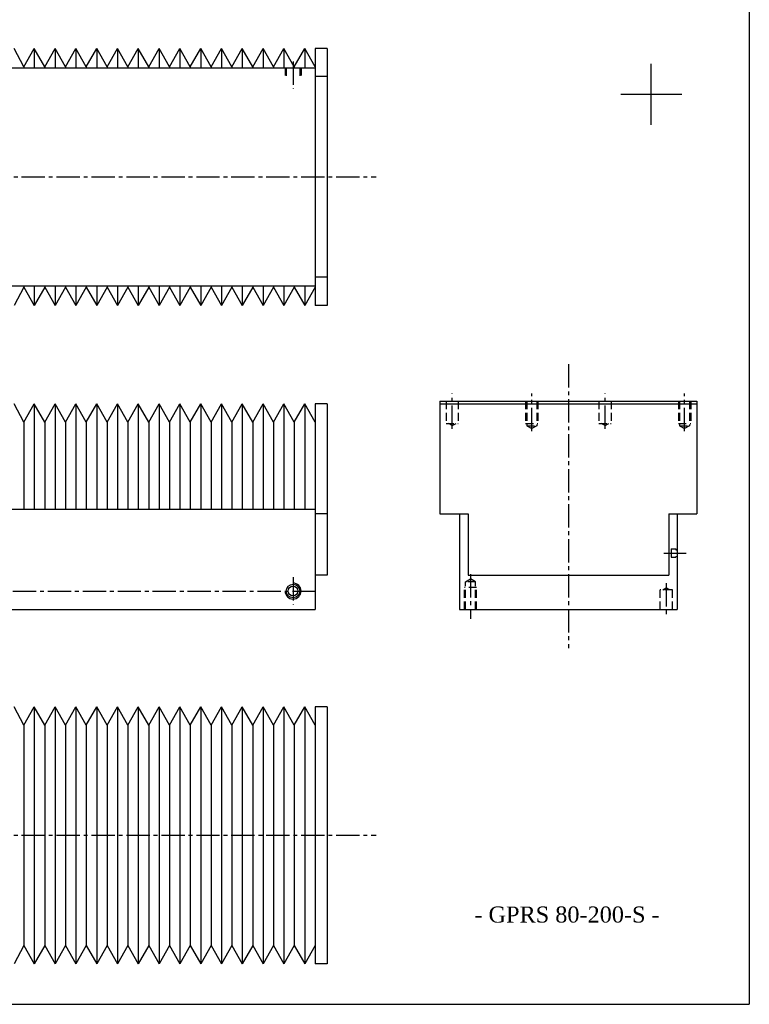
# Model space of a CAD drawing. Header units: millimetres. Extents: x 1112 to 5405, y 2427 to 4035.
# Tile 8 of 9: x 4809 to 5405, y 2427 to 3231. Entities that reach past the tile are written whole.
import ezdxf

# ---------------------------------------------------------------- set-up
doc = ezdxf.new("R2010")
doc.units = ezdxf.units.MM
doc.linetypes.add('CENTER2', pattern=[28.575, 19.05, -3.175, 3.175, -3.175])
doc.linetypes.add('DASHED2', pattern=[9.525, 6.35, -3.175])
doc.layers.add('1', color=2, linetype='DASHED2')
doc.layers.add('2', color=1, linetype='CENTER2')
doc.styles.get("Standard").update_dxf_attribs({"font": 'isocp.shx', "bigfont": 'chineset.shx'})

msp = doc.modelspace()

# ---------------------------------------------------------------- linework, layer by layer
at = {"color": 7}
for p, q in [((5405.11, 4035.06), (5405.11, 2426.51)), ((4812.11, 3192.33), (4804.11, 3207.33)), ((4812.11, 3192.33), (4820.61, 3207.33)), ((4829.11, 3192.33), (4820.61, 3207.33)), ((4820.61, 3207.33), (4820.61, 3191.33)), ((4829.11, 3192.33), (4837.61, 3207.33)), ((4846.11, 3192.33), (4837.61, 3207.33)), ((4837.61, 3207.33), (4837.61, 3191.33)), ((4846.11, 3192.33), (4854.61, 3207.33)), ((4863.11, 3192.33), (4854.61, 3207.33)), ((4854.61, 3207.33), (4854.61, 3191.33)), ((4863.11, 3192.33), (4871.61, 3207.33)), ((4880.11, 3192.33), (4871.61, 3207.33)), ((4871.61, 3207.33), (4871.61, 3191.33)), ((4880.11, 3192.33), (4888.61, 3207.33)), ((4897.11, 3192.33), (4888.61, 3207.33)), ((4888.61, 3207.33), (4888.61, 3191.33)), ((4897.11, 3192.33), (4905.61, 3207.33)), ((4914.11, 3192.33), (4905.61, 3207.33)), ((4905.61, 3207.33), (4905.61, 3191.33)), ((4914.11, 3192.33), (4922.61, 3207.33)), ((4931.11, 3192.33), (4922.61, 3207.33)), ((4922.61, 3207.33), (4922.61, 3191.33)), ((4931.11, 3192.33), (4939.61, 3207.33)), ((4948.11, 3192.33), (4939.61, 3207.33)), ((4939.61, 3207.33), (4939.61, 3191.33)), ((4948.11, 3192.33), (4956.61, 3207.33)), ((4965.11, 3192.33), (4956.61, 3207.33)), ((4956.61, 3207.33), (4956.61, 3191.33)), ((4965.11, 3192.33), (4973.61, 3207.33)), ((4982.11, 3192.33), (4973.61, 3207.33)), ((4973.61, 3207.33), (4973.61, 3191.33)), ((4982.11, 3192.33), (4990.61, 3207.33)), ((4999.11, 3192.33), (4990.61, 3207.33)), ((4990.61, 3207.33), (4990.61, 3191.33)), ((4999.11, 3192.33), (5007.61, 3207.33)), ((5016.11, 3192.33), (5007.61, 3207.33)), ((5007.61, 3207.33), (5007.61, 3191.33)), ((5016.11, 3192.33), (5024.61, 3207.33)), ((5033.11, 3192.33), (5024.61, 3207.33)), ((5024.61, 3207.33), (5024.61, 3191.33)), ((5033.11, 3192.33), (5041.61, 3207.33)), ((5050.11, 3192.33), (5041.61, 3207.33)), ((5041.61, 3207.33), (5041.61, 3191.33)), ((5050.11, 3207.33), (5050.11, 2997.33)), ((5060.11, 3207.33), (5050.11, 3207.33)), ((5060.11, 3207.33), (5060.11, 2997.33)), ((5324.97, 3144.82), (5324.97, 3194.82)), ((4260.11, 3191.33), (5050.11, 3191.33)), ((4812.11, 3192.33), (4812.11, 3191.33)), ((4829.11, 3192.33), (4829.11, 3191.33)), ((4846.11, 3192.33), (4846.11, 3191.33)), ((4863.11, 3192.33), (4863.11, 3191.33)), ((4880.11, 3192.33), (4880.11, 3191.33)), ((4897.11, 3192.33), (4897.11, 3191.33)), ((4914.11, 3192.33), (4914.11, 3191.33)), ((4931.11, 3192.33), (4931.11, 3191.33)), ((4948.11, 3192.33), (4948.11, 3191.33)), ((4965.11, 3192.33), (4965.11, 3191.33)), ((4982.11, 3192.33), (4982.11, 3191.33)), ((4999.11, 3192.33), (4999.11, 3191.33)), ((5016.11, 3192.33), (5016.11, 3191.33)), ((5033.11, 3192.33), (5033.11, 3191.33)), ((5060.11, 3184.33), (5050.11, 3184.33)), ((5299.97, 3169.82), (5349.97, 3169.82)), ((5060.11, 3020.33), (5050.11, 3020.33)), ((4260.11, 3013.33), (5050.11, 3013.33)), ((4812.11, 3012.33), (4804.11, 2997.33)), ((4812.11, 3013.33), (4812.11, 3012.33)), ((4812.11, 3012.33), (4820.61, 2997.33)), ((4820.61, 3013.33), (4820.61, 2997.33)), ((4829.11, 3012.33), (4820.61, 2997.33)), ((4829.11, 3013.33), (4829.11, 3012.33)), ((4829.11, 3012.33), (4837.61, 2997.33)), ((4837.61, 3013.33), (4837.61, 2997.33)), ((4846.11, 3012.33), (4837.61, 2997.33)), ((4846.11, 3013.33), (4846.11, 3012.33)), ((4846.11, 3012.33), (4854.61, 2997.33)), ((4854.61, 3013.33), (4854.61, 2997.33)), ((4863.11, 3012.33), (4854.61, 2997.33)), ((4863.11, 3013.33), (4863.11, 3012.33)), ((4863.11, 3012.33), (4871.61, 2997.33)), ((4871.61, 3013.33), (4871.61, 2997.33)), ((4880.11, 3012.33), (4871.61, 2997.33)), ((4880.11, 3013.33), (4880.11, 3012.33)), ((4880.11, 3012.33), (4888.61, 2997.33)), ((4888.61, 3013.33), (4888.61, 2997.33)), ((4897.11, 3012.33), (4888.61, 2997.33)), ((4897.11, 3013.33), (4897.11, 3012.33)), ((4897.11, 3012.33), (4905.61, 2997.33)), ((4905.61, 3013.33), (4905.61, 2997.33)), ((4914.11, 3012.33), (4905.61, 2997.33)), ((4914.11, 3013.33), (4914.11, 3012.33)), ((4914.11, 3012.33), (4922.61, 2997.33)), ((4922.61, 3013.33), (4922.61, 2997.33)), ((4931.11, 3012.33), (4922.61, 2997.33)), ((4931.11, 3013.33), (4931.11, 3012.33)), ((4931.11, 3012.33), (4939.61, 2997.33)), ((4939.61, 3013.33), (4939.61, 2997.33)), ((4948.11, 3012.33), (4939.61, 2997.33)), ((4948.11, 3013.33), (4948.11, 3012.33)), ((4948.11, 3012.33), (4956.61, 2997.33)), ((4956.61, 3013.33), (4956.61, 2997.33)), ((4965.11, 3012.33), (4956.61, 2997.33)), ((4965.11, 3013.33), (4965.11, 3012.33)), ((4965.11, 3012.33), (4973.61, 2997.33)), ((4973.61, 3013.33), (4973.61, 2997.33)), ((4982.11, 3012.33), (4973.61, 2997.33)), ((4982.11, 3013.33), (4982.11, 3012.33)), ((4982.11, 3012.33), (4990.61, 2997.33)), ((4990.61, 3013.33), (4990.61, 2997.33)), ((4999.11, 3012.33), (4990.61, 2997.33)), ((4999.11, 3013.33), (4999.11, 3012.33)), ((4999.11, 3012.33), (5007.61, 2997.33)), ((5007.61, 3013.33), (5007.61, 2997.33)), ((5016.11, 3012.33), (5007.61, 2997.33)), ((5016.11, 3013.33), (5016.11, 3012.33)), ((5016.11, 3012.33), (5024.61, 2997.33)), ((5024.61, 3013.33), (5024.61, 2997.33)), ((5033.11, 3012.33), (5024.61, 2997.33)), ((5033.11, 3013.33), (5033.11, 3012.33)), ((5033.11, 3012.33), (5041.61, 2997.33)), ((5041.61, 3013.33), (5041.61, 2997.33)), ((5050.11, 3012.33), (5041.61, 2997.33)), ((5060.11, 2997.33), (5050.11, 2997.33)), ((4812.11, 2902.06), (4804.11, 2917.06)), ((4812.11, 2902.06), (4820.61, 2917.06)), ((4820.61, 2917.06), (4820.61, 2831.06)), ((4829.11, 2902.06), (4820.61, 2917.06)), ((4829.11, 2902.06), (4837.61, 2917.06)), ((4837.61, 2917.06), (4837.61, 2831.06)), ((4846.11, 2902.06), (4837.61, 2917.06)), ((4846.11, 2902.06), (4854.61, 2917.06)), ((4854.61, 2917.06), (4854.61, 2831.06)), ((4863.11, 2902.06), (4854.61, 2917.06)), ((4863.11, 2902.06), (4871.61, 2917.06)), ((4871.61, 2917.06), (4871.61, 2831.06)), ((4880.11, 2902.06), (4871.61, 2917.06)), ((4880.11, 2902.06), (4888.61, 2917.06)), ((4888.61, 2917.06), (4888.61, 2831.06)), ((4897.11, 2902.06), (4888.61, 2917.06)), ((4897.11, 2902.06), (4905.61, 2917.06)), ((4905.61, 2917.06), (4905.61, 2831.06)), ((4914.11, 2902.06), (4905.61, 2917.06)), ((4914.11, 2902.06), (4922.61, 2917.06)), ((4922.61, 2917.06), (4922.61, 2831.06)), ((4931.11, 2902.06), (4922.61, 2917.06)), ((4931.11, 2902.06), (4939.61, 2917.06)), ((4939.61, 2917.06), (4939.61, 2831.06)), ((4948.11, 2902.06), (4939.61, 2917.06)), ((4948.11, 2902.06), (4956.61, 2917.06)), ((4956.61, 2917.06), (4956.61, 2831.06)), ((4965.11, 2902.06), (4956.61, 2917.06)), ((4965.11, 2902.06), (4973.61, 2917.06)), ((4973.61, 2917.06), (4973.61, 2831.06)), ((4982.11, 2902.06), (4973.61, 2917.06)), ((4982.11, 2902.06), (4990.61, 2917.06)), ((4990.61, 2917.06), (4990.61, 2831.06)), ((4999.11, 2902.06), (4990.61, 2917.06)), ((4999.11, 2902.06), (5007.61, 2917.06)), ((5007.61, 2917.06), (5007.61, 2831.06)), ((5016.11, 2902.06), (5007.61, 2917.06)), ((5016.11, 2902.06), (5024.61, 2917.06)), ((5024.61, 2917.06), (5024.61, 2831.06)), ((5033.11, 2902.06), (5024.61, 2917.06)), ((5033.11, 2902.06), (5041.61, 2917.06)), ((5041.61, 2917.06), (5041.61, 2831.06)), ((5050.11, 2902.06), (5041.61, 2917.06)), ((5050.11, 2917.06), (5050.11, 2749.06)), ((5060.11, 2917.06), (5050.11, 2917.06)), ((5060.11, 2917.06), (5060.11, 2777.06)), ((5152.21, 2919.06), (5362.21, 2919.06)), ((5152.21, 2919.06), (5152.21, 2827.06)), ((5152.21, 2917.06), (5362.21, 2917.06)), ((5362.21, 2919.06), (5362.21, 2827.06)), ((4812.11, 2902.06), (4812.11, 2831.06)), ((4829.11, 2902.06), (4829.11, 2831.06)), ((4846.11, 2902.06), (4846.11, 2831.06)), ((4863.11, 2902.06), (4863.11, 2831.06)), ((4880.11, 2902.06), (4880.11, 2831.06)), ((4897.11, 2902.06), (4897.11, 2831.06)), ((4914.11, 2902.06), (4914.11, 2831.06)), ((4931.11, 2902.06), (4931.11, 2831.06)), ((4948.11, 2902.06), (4948.11, 2831.06)), ((4965.11, 2902.06), (4965.11, 2831.06)), ((4982.11, 2902.06), (4982.11, 2831.06)), ((4999.11, 2902.06), (4999.11, 2831.06)), ((5016.11, 2902.06), (5016.11, 2831.06)), ((5033.11, 2902.06), (5033.11, 2831.06)), ((4793.11, 2831.06), (5050.11, 2831.06)), ((5060.11, 2827.06), (5050.11, 2827.06)), ((5152.21, 2827.06), (5175.21, 2827.06)), ((5168.21, 2827.06), (5168.21, 2749.06)), ((5175.21, 2827.06), (5175.21, 2777.06)), ((5339.21, 2827.06), (5339.21, 2777.06)), ((5339.21, 2827.06), (5362.21, 2827.06)), ((5346.21, 2827.06), (5346.21, 2749.06)), ((5341.21, 2798.46), (5341.21, 2791.66)), ((5341.21, 2798.46), (5345.01, 2798.46)), ((5341.21, 2791.66), (5345.01, 2791.66)), ((5345.01, 2798.46), (5345.01, 2797.81)), ((5345.01, 2797.81), (5346.21, 2797.81)), ((5345.01, 2792.31), (5345.01, 2791.66)), ((5345.01, 2792.31), (5346.21, 2792.31)), ((5060.11, 2777.06), (5050.11, 2777.06)), ((5175.21, 2777.06), (5339.21, 2777.06)), ((4260.11, 2749.06), (5050.11, 2749.06)), ((5168.21, 2749.06), (5346.21, 2749.06)), ((4812.11, 2654.58), (4804.11, 2669.58)), ((4812.11, 2654.58), (4820.61, 2669.58)), ((4820.61, 2669.58), (4820.61, 2459.58)), ((4829.11, 2654.58), (4820.61, 2669.58)), ((4829.11, 2654.58), (4837.61, 2669.58)), ((4837.61, 2669.58), (4837.61, 2459.58)), ((4846.11, 2654.58), (4837.61, 2669.58)), ((4846.11, 2654.58), (4854.61, 2669.58)), ((4854.61, 2669.58), (4854.61, 2459.58)), ((4863.11, 2654.58), (4854.61, 2669.58)), ((4863.11, 2654.58), (4871.61, 2669.58)), ((4871.61, 2669.58), (4871.61, 2459.58)), ((4880.11, 2654.58), (4871.61, 2669.58)), ((4880.11, 2654.58), (4888.61, 2669.58)), ((4888.61, 2669.58), (4888.61, 2459.58)), ((4897.11, 2654.58), (4888.61, 2669.58)), ((4897.11, 2654.58), (4905.61, 2669.58)), ((4905.61, 2669.58), (4905.61, 2459.58)), ((4914.11, 2654.58), (4905.61, 2669.58)), ((4914.11, 2654.58), (4922.61, 2669.58)), ((4922.61, 2669.58), (4922.61, 2459.58)), ((4931.11, 2654.58), (4922.61, 2669.58)), ((4931.11, 2654.58), (4939.61, 2669.58)), ((4939.61, 2669.58), (4939.61, 2459.58)), ((4948.11, 2654.58), (4939.61, 2669.58)), ((4948.11, 2654.58), (4956.61, 2669.58)), ((4956.61, 2669.58), (4956.61, 2459.58)), ((4965.11, 2654.58), (4956.61, 2669.58)), ((4965.11, 2654.58), (4973.61, 2669.58)), ((4973.61, 2669.58), (4973.61, 2459.58)), ((4982.11, 2654.58), (4973.61, 2669.58)), ((4982.11, 2654.58), (4990.61, 2669.58)), ((4990.61, 2669.58), (4990.61, 2459.58)), ((4999.11, 2654.58), (4990.61, 2669.58)), ((4999.11, 2654.58), (5007.61, 2669.58)), ((5007.61, 2669.58), (5007.61, 2459.58)), ((5016.11, 2654.58), (5007.61, 2669.58)), ((5016.11, 2654.58), (5024.61, 2669.58)), ((5024.61, 2669.58), (5024.61, 2459.58)), ((5033.11, 2654.58), (5024.61, 2669.58)), ((5033.11, 2654.58), (5041.61, 2669.58)), ((5041.61, 2669.58), (5041.61, 2459.58)), ((5050.11, 2654.58), (5041.61, 2669.58)), ((5050.11, 2669.58), (5050.11, 2459.58)), ((5060.11, 2669.58), (5050.11, 2669.58)), ((5060.11, 2669.58), (5060.11, 2459.58)), ((4812.11, 2654.58), (4812.11, 2474.58)), ((4829.11, 2654.58), (4829.11, 2474.58)), ((4846.11, 2654.58), (4846.11, 2474.58)), ((4863.11, 2654.58), (4863.11, 2474.58)), ((4880.11, 2654.58), (4880.11, 2474.58)), ((4897.11, 2654.58), (4897.11, 2474.58)), ((4914.11, 2654.58), (4914.11, 2474.58)), ((4931.11, 2654.58), (4931.11, 2474.58)), ((4948.11, 2654.58), (4948.11, 2474.58)), ((4965.11, 2654.58), (4965.11, 2474.58)), ((4982.11, 2654.58), (4982.11, 2474.58)), ((4999.11, 2654.58), (4999.11, 2474.58)), ((5016.11, 2654.58), (5016.11, 2474.58)), ((5033.11, 2654.58), (5033.11, 2474.58)), ((4812.11, 2474.58), (4804.11, 2459.58)), ((4812.11, 2474.58), (4820.61, 2459.58)), ((4829.11, 2474.58), (4820.61, 2459.58)), ((4829.11, 2474.58), (4837.61, 2459.58)), ((4846.11, 2474.58), (4837.61, 2459.58)), ((4846.11, 2474.58), (4854.61, 2459.58)), ((4863.11, 2474.58), (4854.61, 2459.58)), ((4863.11, 2474.58), (4871.61, 2459.58)), ((4880.11, 2474.58), (4871.61, 2459.58)), ((4880.11, 2474.58), (4888.61, 2459.58)), ((4897.11, 2474.58), (4888.61, 2459.58)), ((4897.11, 2474.58), (4905.61, 2459.58)), ((4914.11, 2474.58), (4905.61, 2459.58)), ((4914.11, 2474.58), (4922.61, 2459.58)), ((4931.11, 2474.58), (4922.61, 2459.58)), ((4931.11, 2474.58), (4939.61, 2459.58)), ((4948.11, 2474.58), (4939.61, 2459.58)), ((4948.11, 2474.58), (4956.61, 2459.58)), ((4965.11, 2474.58), (4956.61, 2459.58)), ((4965.11, 2474.58), (4973.61, 2459.58)), ((4982.11, 2474.58), (4973.61, 2459.58)), ((4982.11, 2474.58), (4990.61, 2459.58)), ((4999.11, 2474.58), (4990.61, 2459.58)), ((4999.11, 2474.58), (5007.61, 2459.58)), ((5016.11, 2474.58), (5007.61, 2459.58)), ((5016.11, 2474.58), (5024.61, 2459.58)), ((5033.11, 2474.58), (5024.61, 2459.58)), ((5033.11, 2474.58), (5041.61, 2459.58)), ((5050.11, 2474.58), (5041.61, 2459.58)), ((5060.11, 2459.58), (5050.11, 2459.58)), ((1111.69, 2426.51), (5405.11, 2426.51))]:
    msp.add_line(p, q, dxfattribs=at)
for radius in [5.5, 4]:
    msp.add_circle((5032.11, 2764.06), radius, dxfattribs=at)
msp.add_arc((5032.11, 2764.06), 6.5, 180, 90, dxfattribs=at)
at = {"layer": '1', "color": 7}
for p, q in [((5025.61, 3191.33), (5025.61, 3185.07)), ((5026.61, 3191.33), (5026.61, 3183.69)), ((5037.61, 3191.33), (5037.61, 3183.69)), ((5038.61, 3191.33), (5038.61, 3185.07)), ((5157.21, 2919.06), (5157.21, 2901.06)), ((5167.21, 2919.06), (5167.21, 2901.06)), ((5222.21, 2919.06), (5222.21, 2901.06)), ((5223.13, 2919.06), (5223.13, 2899.06)), ((5231.29, 2919.06), (5231.29, 2899.06)), ((5232.21, 2919.06), (5232.21, 2901.06)), ((5282.21, 2919.06), (5282.21, 2901.06)), ((5292.21, 2919.06), (5292.21, 2901.06)), ((5347.21, 2919.06), (5347.21, 2901.06)), ((5348.13, 2919.06), (5348.13, 2899.06)), ((5356.29, 2919.06), (5356.29, 2899.06)), ((5357.21, 2919.06), (5357.21, 2901.06)), ((5157.21, 2901.06), (5167.21, 2901.06)), ((5162.21, 2899.26), (5159.08, 2901.06)), ((5162.21, 2899.26), (5165.34, 2901.06)), ((5222.21, 2901.06), (5232.21, 2901.06)), ((5223.13, 2899.06), (5231.29, 2899.06)), ((5223.13, 2899.06), (5227.21, 2896.71)), ((5231.29, 2899.06), (5227.21, 2896.71)), ((5282.21, 2901.06), (5292.21, 2901.06)), ((5287.21, 2899.26), (5284.08, 2901.06)), ((5287.21, 2899.26), (5290.34, 2901.06)), ((5347.21, 2901.06), (5357.21, 2901.06)), ((5348.13, 2899.06), (5352.21, 2896.71)), ((5348.13, 2899.06), (5356.29, 2899.06)), ((5356.29, 2899.06), (5352.21, 2896.71)), ((5182.21, 2767.06), (5172.21, 2767.06)), ((5172.21, 2749.06), (5172.21, 2767.06)), ((5173.13, 2771.71), (5177.21, 2774.06)), ((5181.29, 2771.71), (5173.13, 2771.71)), ((5173.13, 2749.06), (5173.13, 2771.71)), ((5181.29, 2771.71), (5177.21, 2774.06)), ((5181.29, 2749.06), (5181.29, 2771.71)), ((5182.21, 2749.06), (5182.21, 2767.06)), ((5334.28, 2765.06), (5337.21, 2766.76)), ((5340.14, 2765.06), (5337.21, 2766.76)), ((5342.21, 2765.06), (5332.21, 2765.06)), ((5332.21, 2749.06), (5332.21, 2765.06)), ((5342.21, 2749.06), (5342.21, 2765.06))]:
    msp.add_line(p, q, dxfattribs=at)
at = {"layer": '2', "color": 7}
for p, q in [((5032.11, 3196.68), (5032.11, 3174.18)), ((4210.11, 3102.33), (5100.11, 3102.33)), ((5257.21, 2949.41), (5257.21, 2717.5)), ((5162.21, 2896.58), (5162.21, 2925.43)), ((5227.21, 2894.73), (5227.21, 2925.43)), ((5287.21, 2896.58), (5287.21, 2925.43)), ((5352.21, 2894.73), (5352.21, 2925.43)), ((5335.15, 2795.06), (5353.51, 2795.06)), ((5032.11, 2775.31), (5032.11, 2752.81)), ((5177.21, 2777.96), (5177.21, 2741.33)), ((5337.21, 2770.53), (5337.21, 2744.43)), ((4260.11, 2764.06), (5050.11, 2764.06)), ((4210.11, 2564.58), (5100.11, 2564.58))]:
    msp.add_line(p, q, dxfattribs=at)

# ---------------------------------------------------------------- texts
at = {"color": 7, "insert": (5180.36, 2493.08), "char_height": 13.125, "width": 147.9171, "attachment_point": 7}
msp.add_mtext('{\\fRomantic|b0|i0|c2|p2;- GPRS 80-200-S -}', dxfattribs=at)

doc.saveas('drawing.dxf')
